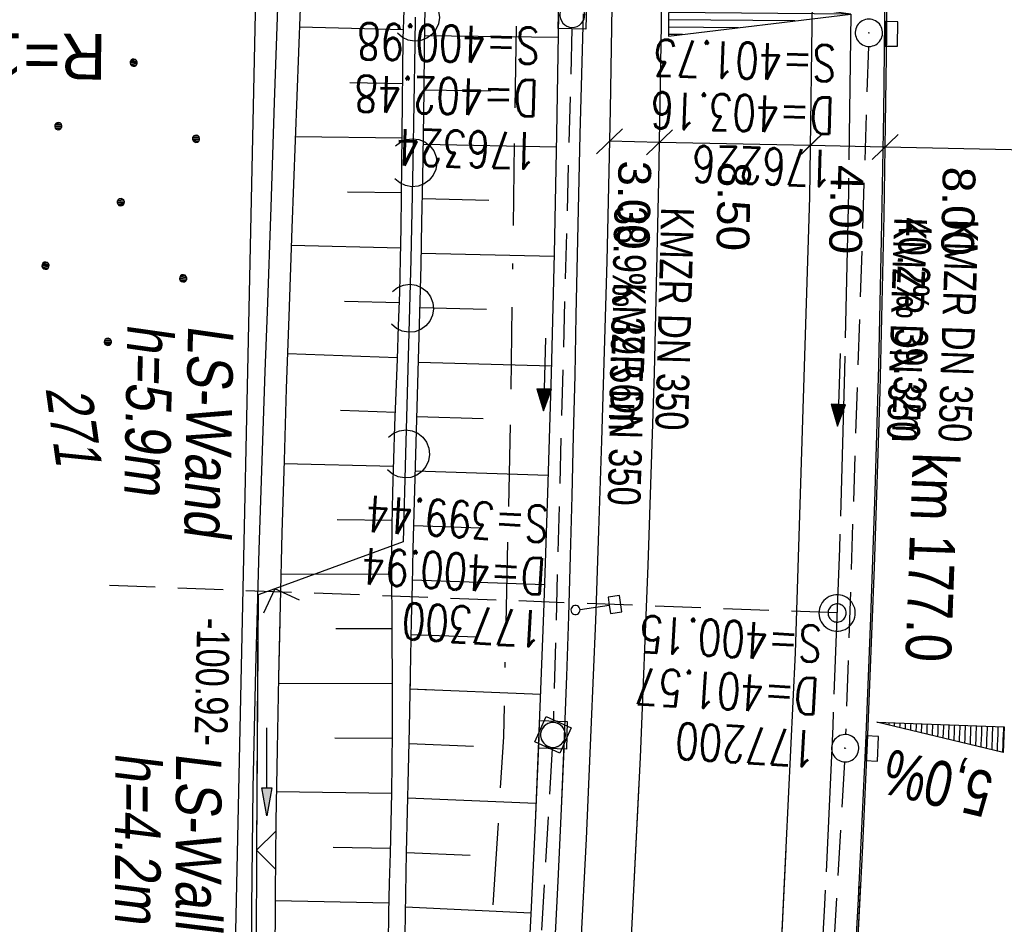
# Model space of a CAD drawing. Extents: x 508886 to 509272, y 449452 to 450225.
# Tile 6 of 46: x 509082 to 509136, y 449540 to 449589. Entities that reach past the tile are written whole.
import ezdxf
from ezdxf.enums import TextEntityAlignment as Align

# ---------------------------------------------------------------- set-up
doc = ezdxf.new("R2010")
doc.units = 0
doc.header["$LTSCALE"] = 10
doc.header["$MEASUREMENT"] = 0
for name, pattern in [('ACAD_ISO16W100', [73, 15, -6.5, 15, -6.5, 15, -7, 1, -7]), ('ACHSE', [5.5, 4, -0.5, 0.5, -0.5]), ('AUSGEZOGEN', [0]), ('LT00', [0]), ('LT17', [0.15, 0.1, -0.05]), ('STRICHLINIE2', [0.375, 0.25, -0.125])]:
    doc.linetypes.add(name, pattern=pattern)
doc.layers.get('0').update_dxf_attribs({"linetype": 'LT00'})
for name, color, linetype in [('--EK_FBR', 250, 'LT00'), ('--EK_Halt-Pfeil', 4, 'LT00'), ('--EK_Haltung', 7, 'STRICHLINIE2'), ('--EK_Haltung-Text', 140, 'LT00'), ('--EK_Schacht-Text', 5, 'LT00'), ('--EK_ST-93-1', 30, 'LT17'), ('--EL_DFK_AB_L', 21, 'LT00'), ('--EL_Halt-Pfeil', 4, 'LT00'), ('--EL_Haltung', 182, 'STRICHLINIE2'), ('--EL_Haltung-Text', 182, 'LT00'), ('-AX-093', 35, 'ACHSE'), ('-EL-93-1', 250, 'LT00'), ('-QUE-40O', 11, 'Continuous'), ('-ST-93-1', 250, 'LT00'), ('-ST-93-5', 250, 'LT00'), ('ABSTAND', 8, 'LT00'), ('BAB-KABEL', 220, 'ACAD_ISO16W100'), ('BEMAßUNG', 255, 'Continuous'), ('DFK_AB_L', 21, 'LT00'), ('DFK_FLUR_NR', 250, 'LT00'), ('DFK_NUTZUNG', 250, 'LT00'), ('LS-WAND_TEXT', 11, 'Continuous'), ('PFEIL', 140, 'AUSGEZOGEN'), ('V123_AFBR_BAB', 250, 'LT00'), ('V123_BOESCH', 250, 'LT00'), ('V123_BOSCHUNG', 250, 'LT00'), ('V123_GRABEN', 250, 'LT00'), ('V123_H_BORD', 8, 'LT00'), ('V123_KA_MULD', 182, 'LT00'), ('V123_KA_PRUF', 182, 'LT00'), ('V123_LAERM', 11, 'LT00'), ('V123_LD_MARK', 250, 'LT00'), ('V123_SCHILD_K', 1, 'LT00'), ('V123_SINKK', 182, 'LT00'), ('V123_ZAUN', 40, 'LT00'), ('V124_AFBR_BAB', 250, 'LT00'), ('V124_BOESCH', 250, 'LT00'), ('V124_BOSCHUNG', 250, 'LT00'), ('V124_GRABEN', 250, 'LT00'), ('V124_H_BORD', 8, 'LT00'), ('V124_KA_MULD', 182, 'LT00'), ('V124_LD_MARK', 250, 'LT00'), ('V124_ZAUN', 40, 'LT00')]:
    doc.layers.add(name, color=color, linetype=linetype)
doc.styles.add('Arial', font='ARIAL.TTF')
doc.styles.add('Arial Fett', font='txt', dxfattribs={"width": 0.8})
doc.styles.add('Beschrift', font='ARIAL.TTF')
doc.styles.add('Haltungsbeschriftung', font='ARIAL.TTF', dxfattribs={"width": 0.75})
doc.styles.add('schachtbeschriftung', font='romans.shx', dxfattribs={"width": 0.75, "height": 2})
doc.styles.get("Standard").update_dxf_attribs({"font": 'ARIAL.TTF'})

# ---------------------------------------------------------------- blocks, each defined once
blk = doc.blocks.new('Ackerland7')
at = {"layer": 'DFK_NUTZUNG', "color": 0, "linetype": 'ByBlock'}
for p, q in [((-4, 3.928), (-4, 3.67)), ((-3.95, 3.628), (-3.95, 3.97)), ((-3.9, 3.99), (-3.9, 3.607)), ((-3.85, 3.601), (-3.85, 3.997)), ((-3.8, 3.99), (-3.8, 3.607)), ((-3.75, 3.628), (-3.75, 3.97)), ((-3.7, 3.928), (-3.7, 3.67)), ((-3.65, 3.798), (-3.65, 3.8)), ((3.7, 3.929), (3.7, 3.671)), ((3.75, 3.629), (3.75, 3.971)), ((3.8, 3.992), (3.8, 3.608)), ((3.85, 3.602), (3.85, 3.998)), ((3.9, 3.992), (3.9, 3.608)), ((3.95, 3.629), (3.95, 3.971)), ((4, 3.929), (4, 3.671)), ((4.05, 3.799), (4.05, 3.801)), ((-7.85, 0.129), (-7.85, -0.129)), ((-7.8, -0.171), (-7.8, 0.171)), ((-7.75, 0.192), (-7.75, -0.192)), ((-7.7, -0.198), (-7.7, 0.198)), ((-7.65, 0.192), (-7.65, -0.192)), ((-7.6, -0.171), (-7.6, 0.171)), ((-7.55, 0.129), (-7.55, -0.129)), ((-7.5, -0.001), (-7.5, 0.001)), ((-0.15, 0.129), (-0.15, -0.129)), ((-0.1, -0.171), (-0.1, 0.171)), ((-0.05, 0.192), (-0.05, -0.192)), ((0, -0.198), (0, 0.198)), ((0.05, 0.192), (0.05, -0.192)), ((0.1, -0.171), (0.1, 0.171)), ((0.15, 0.129), (0.15, -0.129)), ((0.2, -0.001), (0.2, 0.001)), ((7.55, 0.129), (7.55, -0.129)), ((7.6, -0.171), (7.6, 0.171)), ((7.65, 0.192), (7.65, -0.192)), ((7.7, -0.198), (7.7, 0.198)), ((7.75, 0.192), (7.75, -0.192)), ((7.8, -0.171), (7.8, 0.171)), ((7.85, 0.129), (7.85, -0.129)), ((7.9, -0.001), (7.9, 0.001)), ((-4, -3.671), (-4, -3.929)), ((-3.95, -3.971), (-3.95, -3.629)), ((-3.9, -3.608), (-3.9, -3.992)), ((-3.85, -3.998), (-3.85, -3.602)), ((-3.8, -3.608), (-3.8, -3.992)), ((-3.75, -3.971), (-3.75, -3.629)), ((-3.7, -3.671), (-3.7, -3.929)), ((3.7, -3.671), (3.7, -3.929)), ((3.75, -3.971), (3.75, -3.629)), ((3.8, -3.608), (3.8, -3.992)), ((3.85, -3.998), (3.85, -3.602)), ((3.9, -3.608), (3.9, -3.992)), ((3.95, -3.971), (3.95, -3.629)), ((4, -3.671), (4, -3.929)), ((-3.65, -3.801), (-3.65, -3.799)), ((4.05, -3.801), (4.05, -3.799))]:
    blk.add_line(p, q, dxfattribs=at)
for points in [[(-3.65, 3.799), (-3.67, 3.886), (-3.725, 3.955), (-3.805, 3.994), (-3.894, 3.994), (-3.975, 3.955), (-4.03, 3.886), (-4.05, 3.799), (-4.03, 3.712), (-3.975, 3.642), (-3.894, 3.604), (-3.805, 3.604), (-3.725, 3.642), (-3.67, 3.712), (-3.65, 3.799)], [(4.05, 3.8), (4.03, 3.887), (3.975, 3.956), (3.894, 3.995), (3.805, 3.995), (3.725, 3.956), (3.67, 3.887), (3.65, 3.8), (3.67, 3.713), (3.725, 3.644), (3.805, 3.605), (3.894, 3.605), (3.975, 3.644), (4.03, 3.713), (4.05, 3.8)], [(-7.5, 0), (-7.52, 0.087), (-7.575, 0.156), (-7.655, 0.195), (-7.744, 0.195), (-7.825, 0.156), (-7.88, 0.087), (-7.9, 0)], [(0.2, 0), (0.18, 0.087), (0.125, 0.156), (0.045, 0.195), (-0.044, 0.195), (-0.125, 0.156), (-0.18, 0.087), (-0.2, 0)], [(-0.2, 0), (-0.18, -0.087), (-0.125, -0.156), (-0.044, -0.195), (0.045, -0.195), (0.125, -0.156), (0.18, -0.087), (0.2, 0)], [(7.9, 0), (7.88, 0.087), (7.825, 0.156), (7.744, 0.195), (7.655, 0.195), (7.575, 0.156), (7.52, 0.087), (7.5, 0)], [(7.5, 0), (7.52, -0.087), (7.575, -0.156), (7.655, -0.195), (7.744, -0.195), (7.825, -0.156), (7.88, -0.087), (7.9, 0)], [(-7.9, 0), (-7.88, -0.087), (-7.825, -0.156), (-7.744, -0.195), (-7.655, -0.195), (-7.575, -0.156), (-7.52, -0.087), (-7.5, 0)], [(-3.65, -3.8), (-3.67, -3.713), (-3.725, -3.644), (-3.805, -3.605), (-3.894, -3.605), (-3.975, -3.644), (-4.03, -3.713), (-4.05, -3.8), (-4.03, -3.887), (-3.975, -3.956), (-3.894, -3.995), (-3.805, -3.995), (-3.725, -3.956), (-3.67, -3.887), (-3.65, -3.8)], [(4.05, -3.8), (4.03, -3.713), (3.975, -3.644), (3.894, -3.605), (3.805, -3.605), (3.725, -3.644), (3.67, -3.713), (3.65, -3.8), (3.67, -3.887), (3.725, -3.956), (3.805, -3.995), (3.894, -3.995), (3.975, -3.956), (4.03, -3.887), (4.05, -3.8)]]:
    blk.add_lwpolyline(points, dxfattribs=at)
blk = doc.blocks.new('SYMB18')
at = {"color": 0, "linetype": 'ByBlock'}
for p, q in [((1, 0.13), (0, 0)), ((0.923077, 0.12), (1, 0.12)), ((0.615385, 0.08), (1, 0.08)), ((0.000669, 0), (1, 0)), ((0.307692, 0.04), (1, 0.04)), ((0.307692, -0.04), (1, -0.04)), ((0.615385, -0.08), (1, -0.08)), ((0.923077, -0.12), (1, -0.12))]:
    blk.add_line(p, q, dxfattribs=at)
at = {"color": 0, "linetype": 'ByBlock', "flags": 128}
blk.add_lwpolyline([(0, 0), (1, -0.13), (1, 0.13)], dxfattribs=at)
blk = doc.blocks.new('SYMB2')
at = {"color": 0, "linetype": 'ByBlock', "flags": 128}
for points in [[(-0.031395, 0.499013), (-0.093691, 0.491144), (-0.154509, 0.475528), (-0.21289, 0.452414), (-0.267913, 0.422164), (-0.318712, 0.385257), (-0.364484, 0.342274), (-0.404509, 0.293893), (-0.438154, 0.240877), (-0.464888, 0.184062), (-0.484292, 0.124345), (-0.496058, 0.062667), (-0.5, 0)], [(0.5, 0), (0.496057, 0.062667), (0.484292, 0.124345), (0.464888, 0.184062), (0.438153, 0.240877), (0.404509, 0.293893), (0.364484, 0.342274), (0.318712, 0.385257), (0.267913, 0.422164), (0.21289, 0.452414), (0.154509, 0.475528), (0.093691, 0.491144), (0.031395, 0.499013), (-0.031395, 0.499013)], [(-0.5, 0), (-0.496058, -0.062667), (-0.484292, -0.124345), (-0.464888, -0.184062), (-0.438154, -0.240877), (-0.404509, -0.293893), (-0.364485, -0.342274), (-0.318712, -0.385257), (-0.267914, -0.422164), (-0.21289, -0.452414), (-0.154509, -0.475529), (-0.093691, -0.491144), (-0.031395, -0.499014), (0.031395, -0.499014)], [(0.031395, -0.499014), (0.093691, -0.491144), (0.154509, -0.475529), (0.21289, -0.452414), (0.267914, -0.422164), (0.318712, -0.385257), (0.364485, -0.342274), (0.404509, -0.293893), (0.438154, -0.240877), (0.464889, -0.184062), (0.484292, -0.124345), (0.496058, -0.062667), (0.5, 0)]]:
    blk.add_lwpolyline(points, dxfattribs=at)
blk = doc.blocks.new('SYMB0003')
at = {"color": 0, "linetype": 'ByBlock'}
for p, q in [((-0.015712, 0), (0.010166, 0.012015)), ((0, -0.021257), (-0.015712, 0)), ((0.010166, 0.012015), (0, -0.021257))]:
    blk.add_line(p, q, dxfattribs=at)
for points in [[(-0.031395, 0.499013), (-0.093691, 0.491144), (-0.154509, 0.475528), (-0.21289, 0.452414), (-0.267913, 0.422164), (-0.318712, 0.385257), (-0.364484, 0.342274), (-0.404509, 0.293893), (-0.438154, 0.240877), (-0.464888, 0.184062), (-0.484292, 0.124345), (-0.496058, 0.062667), (-0.5, 0)], [(0.5, 0), (0.496057, 0.062667), (0.484292, 0.124345), (0.464888, 0.184062), (0.438153, 0.240877), (0.404509, 0.293893), (0.364484, 0.342274), (0.318712, 0.385257), (0.267913, 0.422164), (0.21289, 0.452414), (0.154509, 0.475528), (0.093691, 0.491144), (0.031395, 0.499013), (-0.031395, 0.499013)], [(-0.5, 0), (-0.496058, -0.062667), (-0.484292, -0.124345), (-0.464888, -0.184062), (-0.438154, -0.240877), (-0.404509, -0.293893), (-0.364485, -0.342274), (-0.318712, -0.385257), (-0.267914, -0.422164), (-0.21289, -0.452414), (-0.154509, -0.475529), (-0.093691, -0.491144), (-0.031395, -0.499014), (0.031395, -0.499014)], [(0.031395, -0.499014), (0.093691, -0.491144), (0.154509, -0.475529), (0.21289, -0.452414), (0.267914, -0.422164), (0.318712, -0.385257), (0.364485, -0.342274), (0.404509, -0.293893), (0.438154, -0.240877), (0.464889, -0.184062), (0.484292, -0.124345), (0.496058, -0.062667), (0.5, 0)]]:
    blk.add_lwpolyline(points, dxfattribs=at)
blk = doc.blocks.new('SYMB1263')
at = {"color": 0, "linetype": 'ByBlock'}
for p, q in [((0.014231, 0.098982), (-0.014231, 0.098982)), ((-0.014231, -0.098982), (0.014232, -0.098982))]:
    blk.add_line(p, q, dxfattribs=at)
for points in [[(0, 0.1), (0, 0.75), (0.18, 0.75), (0.18, 1), (-0.18, 1), (-0.18, 0.75), (0, 0.75)], [(-0.014231, 0.098982), (-0.041542, 0.090963), (-0.065486, 0.075575), (-0.084125, 0.054064), (-0.095949, 0.028173), (-0.1, 0)], [(-0.1, 0), (-0.095949, -0.028173), (-0.084125, -0.054064), (-0.065486, -0.075575), (-0.041541, -0.090963), (-0.014231, -0.098982)], [(0.1, 0), (0.095949, 0.028173), (0.084125, 0.054064), (0.065486, 0.075575), (0.041541, 0.090963), (0.014231, 0.098982)], [(0.014232, -0.098982), (0.041542, -0.090963), (0.065486, -0.075575), (0.084125, -0.054064), (0.095949, -0.028173), (0.1, 0)]]:
    blk.add_lwpolyline(points, dxfattribs=at)
blk = doc.blocks.new('SYMB7122')
at = {"color": 0, "linetype": 'ByBlock'}
for points in [[(-0.109975, -0.002365), (-0.106745, 0.026562), (-0.096041, 0.053629), (-0.078613, 0.076941), (-0.055681, 0.094866), (-0.028851, 0.106149), (0, 0.11)], [(0, 0.11), (0.028851, 0.106149), (0.055681, 0.094866), (0.078613, 0.076941), (0.096041, 0.053629), (0.106745, 0.026562), (0.109975, -0.002365)], [(-0.075234, -0.080249), (-0.093647, -0.057708), (-0.105504, -0.031126), (-0.109975, -0.002365)], [(0.109975, -0.002365), (0.105504, -0.031126), (0.093647, -0.057708), (0.075234, -0.080249)]]:
    blk.add_lwpolyline(points, dxfattribs=at)
blk = doc.blocks.new('_Oblique')
at = {"color": 0, "linetype": 'ByBlock', "lineweight": -2}
blk.add_line((-0.5, -0.5), (0.5, 0.5), dxfattribs=at)
blk = doc.blocks.new('Pfreil3')
at = {"layer": 'PFEIL'}
blk.add_hatch(color=256, dxfattribs=at).paths.add_polyline_path([(-1.549, 0.273), (-1.549, -0.273), (0, 0)])
for p, q in [((-1.549, 0), (-4.831, 0)), ((-1.549, -0.273), (-1.549, 0.273)), ((-1.549, 0.273), (0, 0)), ((0, 0), (-1.549, -0.273))]:
    blk.add_line(p, q, dxfattribs=at)
blk = doc.blocks.new('SYMB1210')
at = {"color": 0, "linetype": 'ByBlock'}
blk.add_line((0.018815, -0.179014), (0.055623, -0.17119), dxfattribs=at)
for points in [[(-0.2, -0.2), (-0.2, 0.2), (0.2, 0.2), (0.2, -0.2), (-0.2, -0.2)], [(0.018815, 0.179014), (-0.018815, 0.179014), (-0.055623, 0.17119), (-0.09, 0.155885), (-0.120444, 0.133766), (-0.145623, 0.105801), (-0.164438, 0.073213), (-0.176067, 0.037424), (-0.18, 0)], [(0.18, 0), (0.176067, 0.037424), (0.164438, 0.073213), (0.145623, 0.105801), (0.120444, 0.133766), (0.09, 0.155885), (0.055623, 0.17119), (0.018815, 0.179014)], [(-0.18, 0), (-0.176067, -0.037424), (-0.164438, -0.073213), (-0.145623, -0.105801), (-0.120444, -0.133766), (-0.09, -0.155885), (-0.055623, -0.17119), (-0.018815, -0.179014), (0.018815, -0.179014)], [(0.055623, -0.17119), (0.09, -0.155885), (0.120444, -0.133766), (0.145623, -0.105801), (0.164438, -0.073213), (0.176067, -0.037424), (0.18, 0)]]:
    blk.add_lwpolyline(points, dxfattribs=at)
blk = doc.blocks.new('SYMB0652')
at = {"color": 0, "linetype": 'ByBlock'}
blk.add_lwpolyline([(-0.15, -0.075), (0.15, -0.075), (0.15, 0.075), (-0.15, 0.075), (-0.15, -0.075)], dxfattribs=at)
blk = doc.blocks.new('SYMB0024')
at = {"color": 0, "linetype": 'ByBlock'}
for p, q in [((-0.5, 0.5), (0, 0)), ((0, 0), (0.5, 0.5))]:
    blk.add_line(p, q, dxfattribs=at)
blk = doc.blocks.new('SYMB0070')
at = {"color": 0, "linetype": 'ByBlock'}
for p, q in [((-0.5, 0), (0.2, 0)), ((0.5, 0), (0.2, 0.1)), ((0.2, 0.1), (0.2, 0)), ((0.468, 0), (0.21, 0.086)), ((0.21, 0.086), (0.21, -0.086)), ((0.21, -0.086), (0.468, 0)), ((0.22, -0.072), (0.437, 0)), ((0.23, -0.058), (0.405, 0)), ((0.24, -0.045), (0.374, 0)), ((0.342, 0), (0.25, 0.031)), ((0.25, 0.031), (0.25, -0.031)), ((0.25, -0.031), (0.342, 0)), ((0.26, -0.017), (0.31, 0)), ((0.27, -0.003), (0.279, 0))]:
    blk.add_line(p, q, dxfattribs=at)
for points in [[(0.2, 0), (0.2, -0.1), (0.5, 0)], [(0.437, 0), (0.22, 0.072), (0.22, -0.072)], [(0.405, 0), (0.23, 0.058), (0.23, -0.058)], [(0.374, 0), (0.24, 0.045), (0.24, -0.045)], [(0.31, 0), (0.26, 0.017), (0.26, -0.017)], [(0.279, 0), (0.27, 0.003), (0.27, -0.003)]]:
    blk.add_lwpolyline(points, dxfattribs=at)

msp = doc.modelspace()

# ---------------------------------------------------------------- hatches: boundary and pattern name
at = {"layer": '-QUE-40O'}
h = msp.add_hatch(dxfattribs=at)
h.set_pattern_fill('LT_0', color=256, scale=0.3, angle=267.9067, style=0, pattern_type=2)
h.set_pattern_definition([(267.9067477, (-1.31998, -5.87808), (0.29979981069, -0.01095780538), [0.29999999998])])
h.paths.add_polyline_path([(509129.07, 449550.718), (509136.065, 449550.463), (509136.014, 449549.064)])

# ---------------------------------------------------------------- linework, layer by layer
at = {"layer": '--EK_FBR', "color": 2}
for points in [[(509082.45, 449960.868), (509088.103, 449936.685), (509093.293, 449912.492), (509098.344, 449887.962), (509102.89, 449864.013), (509106.91, 449839.792), (509110.407, 449816.144), (509113.712, 449790.867), (509116.545, 449766.681), (509119.045, 449742.141), (509121.086, 449717.762), (509122.756, 449692.878), (509123.989, 449668.149), (509124.946, 449644.151), (509125.57, 449619.51), (509125.696, 449603.907), (509125.376, 449579.561), (509124.586, 449554.535), (509123.442, 449530.48), (509121.803, 449505.95), (509119.585, 449481.008), (509118.409, 449470.655)], [(509122.617, 449471.243), (509122.737, 449472.292), (509123.385, 449478.299), (509123.999, 449484.31), (509124.575, 449490.324), (509125.013, 449495.18), (509125.427, 449500.037), (509125.819, 449504.897), (509126.191, 449509.758), (509126.544, 449514.621), (509126.879, 449519.485), (509127.271, 449525.499), (509127.637, 449531.514), (509127.975, 449537.531), (509128.285, 449543.549), (509128.565, 449549.569), (509128.948, 449559.236), (509129.251, 449568.905), (509129.472, 449578.577), (509129.555, 449583.565), (509129.617, 449588.552), (509129.66, 449593.541)], [(509124.073, 449543.75), (509123.442, 449530.48), (509121.803, 449505.95), (509119.585, 449481.008), (509118.409, 449470.655)], [(509122.617, 449471.243), (509122.737, 449472.292), (509123.385, 449478.299), (509123.999, 449484.31), (509124.575, 449490.324), (509125.013, 449495.18), (509125.427, 449500.037), (509125.819, 449504.897), (509126.191, 449509.758), (509126.544, 449514.621), (509126.879, 449519.485), (509127.271, 449525.499), (509127.637, 449531.514), (509127.975, 449537.531), (509128.2, 449541.893)]]:
    msp.add_lwpolyline(points, dxfattribs=at)
at = {"layer": '--EK_FBR'}
for points in [[(509114.538, 449591.168), (509114.484, 449587.774), (509114.42, 449584.381), (509114.348, 449580.987), (509114.232, 449576.05), (509114.101, 449571.114), (509113.955, 449566.179), (509113.792, 449561.244), (509113.612, 449556.309), (509113.368, 449550.309), (509113.097, 449544.309), (509112.796, 449538.311)], [(509113.291, 449548.602), (509113.097, 449544.309), (509112.796, 449538.311), (509112.465, 449532.315), (509112.171, 449527.401), (509111.857, 449522.489), (509111.525, 449517.578), (509111.176, 449512.668), (509110.812, 449507.759), (509110.501, 449503.715), (509110.178, 449499.672), (509109.843, 449495.629), (509109.492, 449491.589), (509109.123, 449487.549), (509108.736, 449483.512), (509108.325, 449479.444), (509107.894, 449475.377), (509107.445, 449471.313), (509107.19, 449469.088)]]:
    msp.add_lwpolyline(points, dxfattribs=at)
at = {"layer": '--EK_Haltung'}
for p, q in [((509112.325, 449588.82), (509111.303, 449550.775)), ((509128.615, 449587.842), (509127.359, 449550.044)), ((509111.239, 449549.276), (509108.983, 449510.984)), ((509127.29, 449548.545), (509125.057, 449510.273))]:
    msp.add_line(p, q, dxfattribs=at)
at = {"layer": '--EK_ST-93-1', "ltscale": 2.5}
msp.add_line((509126.892, 449556.724), (509086.911, 449558.232), dxfattribs=at)
at = {"layer": '--EL_Haltung'}
for p, q in [((509112.325, 449588.82), (509111.303, 449550.775)), ((509128.615, 449587.842), (509127.359, 449550.044)), ((509111.239, 449549.276), (509108.983, 449510.984)), ((509127.29, 449548.545), (509125.057, 449510.273))]:
    msp.add_line(p, q, dxfattribs=at)
at = {"layer": '-AX-093', "ltscale": 0.2}
msp.add_lwpolyline([(509126.469, 449664.05), (509126.874, 449653.099), (509127.198, 449642.146), (509127.442, 449631.191), (509127.607, 449620.234), (509127.691, 449609.276), (509127.696, 449598.318), (509127.642, 449589.616), (509127.513, 449579.831), (509127.305, 449570.048), (509127.016, 449560.266), (509126.648, 449550.488), (509126.2, 449540.712), (509125.671, 449530.941), (509125.063, 449521.174), (509124.375, 449511.413), (509123.607, 449501.657), (509122.76, 449491.908), (509121.833, 449482.166), (509120.826, 449472.433), (509120.663, 449470.97)], dxfattribs=at)
at = {"layer": '-QUE-40O', "flags": 128}
msp.add_lwpolyline([(509136.014, 449549.064), (509129.07, 449550.718), (509136.065, 449550.463), (509136.014, 449549.064)], dxfattribs=at)
at = {"layer": 'BAB-KABEL', "ltscale": 0.03, "flags": 128}
msp.add_lwpolyline([(508965.574, 450196.492), (508968.169, 450193.064), (508993.103, 450156.356), (508997.122, 450135.56), (509002.82, 450109.823), (509012.651, 450072.792), (509017.448, 450054.582), (509021.524, 450039.027), (509022.249, 450035.305), (509025.668, 450025.461), (509039.275, 449995.736), (509060.83, 449981.06), (509071.352, 449941.869), (509079.367, 449903.882), (509086.811, 449866.639), (509093.494, 449826.15), (509098.832, 449789.477), (509101.313, 449770.556), (509103.601, 449753.401), (509104.746, 449737.963), (509105.126, 449731.101), (509107.052, 449705.627), (509108.315, 449670.898), (509109.196, 449644.46), (509091.88, 449639.282), (509094.025, 449616.625), (509109.573, 449611.952), (509109.313, 449593.194), (509108.934, 449567.252), (509108.555, 449549.914), (509107.923, 449539.685), (509107.542, 449523.737), (509106.023, 449504.505), (509103.027, 449469.794), (509102.872, 449468.485)], dxfattribs=at)
at = {"layer": 'BEMAßUNG'}
for p, q in [((509117.134, 449582.576), (509114.383, 449582.635)), ((509125.405, 449582.401), (509117.134, 449582.576)), ((509129.53, 449582.319), (509125.405, 449582.406)), ((509137.703, 449582.141), (509129.529, 449582.314))]:
    msp.add_line(p, q, dxfattribs=at)
at = {"layer": 'DFK_AB_L'}
msp.add_line((509093.197, 449508.4), (509095.335, 449607.8), dxfattribs=at)
at = {"layer": 'V123_AFBR_BAB', "color": 0}
for points in [[(509082.45, 449960.868), (509088.103, 449936.685), (509093.293, 449912.492), (509098.344, 449887.962), (509102.89, 449864.013), (509106.91, 449839.792), (509110.407, 449816.144), (509113.712, 449790.867), (509116.545, 449766.681), (509119.045, 449742.141), (509121.086, 449717.762), (509122.756, 449692.878), (509123.989, 449668.149), (509124.946, 449644.151), (509125.57, 449619.51), (509125.696, 449603.907), (509125.376, 449579.561), (509124.586, 449554.535), (509123.442, 449530.48), (509121.803, 449505.95), (509119.585, 449481.008), (509118.409, 449470.655)], [(509122.617, 449471.243), (509122.737, 449472.292), (509123.385, 449478.299), (509123.999, 449484.31), (509124.575, 449490.324), (509125.013, 449495.18), (509125.427, 449500.037), (509125.819, 449504.897), (509126.191, 449509.758), (509126.544, 449514.621), (509126.879, 449519.485), (509127.271, 449525.499), (509127.637, 449531.514), (509127.975, 449537.531), (509128.285, 449543.549), (509128.565, 449549.569), (509128.948, 449559.236), (509129.251, 449568.905), (509129.472, 449578.577), (509129.555, 449583.565), (509129.617, 449588.552), (509129.66, 449593.541)]]:
    msp.add_lwpolyline(points, dxfattribs=at)
at = {"layer": 'V123_AFBR_BAB'}
msp.add_lwpolyline([(509114.538, 449591.168), (509114.484, 449587.774), (509114.42, 449584.381), (509114.348, 449580.987), (509114.232, 449576.05), (509114.101, 449571.114), (509113.955, 449566.179), (509113.792, 449561.244), (509113.612, 449556.309), (509113.368, 449550.309), (509113.097, 449544.309), (509112.796, 449538.311)], dxfattribs=at)
at = {"layer": 'V123_BOESCH'}
for points in [[(509102.24, 449538.58), (509102.271, 449540.233), (509102.308, 449541.886), (509102.348, 449543.538), (509102.388, 449545.191), (509102.423, 449546.844), (509102.451, 449548.496), (509102.468, 449550.149), (509102.472, 449551.775), (509102.467, 449553.401), (509102.456, 449555.027), (509102.445, 449556.653), (509102.438, 449558.279), (509102.438, 449559.905), (509102.451, 449561.531), (509102.484, 449563.36), (509102.534, 449565.188), (509102.596, 449567.016), (509102.665, 449568.844), (509102.736, 449570.672), (509102.804, 449572.499), (509102.865, 449574.326), (509102.914, 449576.152), (509102.946, 449577.88), (509102.968, 449579.608), (509102.982, 449581.336), (509102.994, 449583.065), (509103.008, 449584.795), (509103.029, 449586.528), (509103.059, 449588.262), (509103.098, 449589.831)], [(509103.158, 449539.027), (509103.194, 449541.299), (509103.239, 449543.572), (509103.291, 449545.844), (509103.344, 449548.116), (509103.396, 449550.388), (509103.437, 449552.36), (509103.476, 449554.331), (509103.515, 449556.303), (509103.556, 449558.275), (509103.6, 449560.247), (509103.667, 449562.842), (509103.741, 449565.436), (509103.818, 449568.031), (509103.894, 449570.625), (509103.967, 449573.218), (509104.033, 449575.811), (509104.085, 449578.202), (509104.13, 449580.594), (509104.168, 449582.988), (509104.201, 449585.383), (509104.231, 449587.783), (509104.256, 449589.973)]]:
    msp.add_lwpolyline(points, dxfattribs=at)
at = {"layer": 'V123_BOSCHUNG'}
for p, q in [((509103.07, 449588.761), (509097.349, 449588.91)), ((509111.568, 449588.337), (509104.238, 449588.43)), ((509103.019, 449585.794), (509100.126, 449585.837)), ((509107.862, 449585.384), (509104.202, 449585.442)), ((509102.993, 449582.805), (509097.119, 449582.871)), ((509111.47, 449582.314), (509104.16, 449582.454)), ((509102.97, 449579.805), (509099.989, 449579.838)), ((509107.76, 449579.385), (509104.11, 449579.466)), ((509102.927, 449576.773), (509096.901, 449576.905)), ((509111.345, 449576.304), (509104.048, 449576.467)), ((509102.847, 449573.753), (509099.822, 449573.841)), ((509107.624, 449573.386), (509103.974, 449573.479)), ((509102.738, 449570.733), (509096.696, 449570.953)), ((509111.195, 449570.283), (509103.89, 449570.492)), ((509102.623, 449567.746), (509099.61, 449567.845)), ((509107.456, 449567.389), (509103.802, 449567.505)), ((509102.522, 449564.77), (509096.504, 449564.923)), ((509111.019, 449564.274), (509103.714, 449564.507)), ((509102.455, 449561.803), (509099.435, 449561.848)), ((509107.277, 449561.391), (509103.632, 449561.508)), ((509102.437, 449558.836), (509096.333, 449558.86)), ((509110.817, 449558.265), (509103.561, 449558.52)), ((509102.45, 449555.858), (509099.354, 449555.848)), ((509107.104, 449555.394), (509103.5, 449555.532)), ((509102.47, 449552.858), (509096.192, 449552.838)), ((509110.592, 449552.246), (509103.44, 449552.543)), ((509102.466, 449549.836), (509099.3, 449549.848)), ((509106.924, 449549.396), (509103.377, 449549.543)), ((509102.422, 449546.803), (509096.086, 449546.894)), ((509110.344, 449546.252), (509103.307, 449546.544)), ((509102.354, 449543.782), (509099.201, 449543.849)), ((509106.725, 449543.399), (509103.239, 449543.555)), ((509102.283, 449540.783), (509096.02, 449540.916)), ((509110.07, 449540.235), (509103.181, 449540.566))]:
    msp.add_line(p, q, dxfattribs=at)
at = {"layer": 'V123_GRABEN'}
for points in [[(509097.484, 449592.38), (509097.296, 449587.539), (509097.113, 449582.698), (509096.935, 449577.857), (509096.765, 449573.016), (509096.633, 449569.054), (509096.509, 449565.092), (509096.394, 449561.129), (509096.29, 449557.166), (509096.2, 449553.203), (509096.124, 449549.238), (509096.064, 449545.273), (509096.022, 449541.307), (509096.001, 449537.34)], [(509096.164, 449590.512), (509095.97, 449584.76), (509095.773, 449579.01), (509095.573, 449573.259), (509095.459, 449569.991), (509095.345, 449566.723), (509095.234, 449563.454), (509095.128, 449560.186), (509095.03, 449556.917), (509094.941, 449553.647), (509094.864, 449550.378), (509094.801, 449547.107), (509094.754, 449543.836), (509094.726, 449540.564), (509094.718, 449537.291)], [(509112.933, 449589.627), (509112.845, 449586.319), (509112.765, 449583.011), (509112.689, 449579.703), (509112.617, 449576.395), (509112.546, 449573.087), (509112.474, 449569.78), (509112.398, 449566.473), (509112.318, 449563.166), (509112.23, 449559.86), (509112.133, 449556.554), (509112.024, 449553.248), (509111.902, 449549.943), (509111.735, 449545.97), (509111.548, 449541.997), (509111.343, 449538.025)], [(509111.585, 449589.591), (509111.483, 449583.019), (509111.349, 449576.447), (509111.184, 449569.876), (509110.988, 449563.306), (509110.763, 449556.737), (509110.509, 449550.168), (509110.297, 449545.173), (509110.067, 449540.178), (509109.817, 449535.184)]]:
    msp.add_lwpolyline(points, dxfattribs=at)
at = {"layer": 'V123_H_BORD'}
msp.add_lwpolyline([(509122.38, 449471.209), (509122.55, 449472.705), (509123.454, 449481.224), (509124.299, 449489.748), (509125.084, 449498.278), (509125.806, 449506.813), (509126.467, 449515.353), (509127.065, 449523.896), (509127.598, 449532.444), (509128.067, 449540.995), (509128.471, 449549.549), (509128.749, 449556.464), (509128.985, 449563.38), (509129.179, 449570.298), (509129.334, 449577.216), (509129.45, 449584.136), (509129.527, 449591.056)], dxfattribs=at)
at = {"layer": 'V123_LAERM'}
for p, q in [((509103.405, 449573.459), (509103.185, 449565.462)), ((509103.185, 449565.462), (509103.051, 449560.635))]:
    msp.add_line(p, q, dxfattribs=at)
for points in [[(509103.72, 449589.456), (509103.698, 449587.977), (509103.577, 449581.457)], [(509103.577, 449581.457), (509103.479, 449576.15), (509103.405, 449573.459)]]:
    msp.add_lwpolyline(points, dxfattribs=at)
at = {"layer": 'V123_LD_MARK'}
msp.add_lwpolyline([(509109.895, 449469.466), (509110.507, 449475.006), (509111.578, 449485.522), (509112.557, 449496.048), (509113.445, 449506.581), (509114.242, 449517.122), (509114.948, 449527.669), (509115.562, 449538.221), (509116.085, 449548.777), (509116.516, 449559.337), (509116.857, 449569.9), (509117.106, 449580.465), (509117.241, 449589.047), (509117.317, 449597.629), (509117.335, 449606.211), (509117.296, 449614.793), (509117.201, 449623.375), (509117.05, 449631.956), (509116.846, 449640.537), (509116.588, 449649.116), (509116.278, 449657.694), (509115.917, 449666.27)], dxfattribs=at)
at = {"layer": 'V123_ZAUN'}
for p, q in [((509103.047, 449560.635), (509096.004, 449558.057)), ((509094.999, 449543.702), (509094.911, 449528.702))]:
    msp.add_line(p, q, dxfattribs=at)
msp.add_lwpolyline([(509096.004, 449558.057), (509095.082, 449557.719), (509094.999, 449543.702)], dxfattribs=at)
at = {"layer": 'V124_AFBR_BAB'}
msp.add_lwpolyline([(509113.291, 449548.602), (509113.097, 449544.309), (509112.796, 449538.311), (509112.465, 449532.315), (509112.171, 449527.401), (509111.857, 449522.489), (509111.525, 449517.578), (509111.176, 449512.668), (509110.812, 449507.759), (509110.501, 449503.715), (509110.178, 449499.672), (509109.843, 449495.629), (509109.492, 449491.589), (509109.123, 449487.549), (509108.736, 449483.512), (509108.325, 449479.444), (509107.894, 449475.377), (509107.445, 449471.313), (509107.19, 449469.088)], dxfattribs=at)
at = {"layer": 'V124_AFBR_BAB', "color": 0}
for points in [[(509124.073, 449543.75), (509123.442, 449530.48), (509121.803, 449505.95), (509119.585, 449481.008), (509118.409, 449470.655)], [(509122.617, 449471.243), (509122.737, 449472.292), (509123.385, 449478.299), (509123.999, 449484.31), (509124.575, 449490.324), (509125.013, 449495.18), (509125.427, 449500.037), (509125.819, 449504.897), (509126.191, 449509.758), (509126.544, 449514.621), (509126.879, 449519.485), (509127.271, 449525.499), (509127.637, 449531.514), (509127.975, 449537.531), (509128.2, 449541.893)]]:
    msp.add_lwpolyline(points, dxfattribs=at)
at = {"layer": 'V124_BOESCH'}
for points in [[(509102.24, 449538.58), (509102.271, 449540.233), (509102.308, 449541.886), (509102.348, 449543.538), (509102.388, 449545.191), (509102.423, 449546.844), (509102.451, 449548.496), (509102.468, 449550.149), (509102.472, 449551.775), (509102.467, 449553.401), (509102.466, 449553.473)], [(509103.158, 449539.027), (509103.194, 449541.3), (509103.239, 449543.572), (509103.291, 449545.844), (509103.344, 449548.116), (509103.396, 449550.388), (509103.437, 449552.36), (509103.45, 449553.03)]]:
    msp.add_lwpolyline(points, dxfattribs=at)
at = {"layer": 'V124_BOSCHUNG'}
for p, q in [((509102.47, 449552.859), (509096.192, 449552.838)), ((509104.643, 449552.493), (509103.44, 449552.543)), ((509102.466, 449549.836), (509099.3, 449549.848)), ((509106.924, 449549.396), (509103.377, 449549.543)), ((509102.422, 449546.803), (509096.086, 449546.894)), ((509110.344, 449546.252), (509103.307, 449546.544)), ((509102.354, 449543.782), (509099.201, 449543.849)), ((509106.725, 449543.399), (509103.239, 449543.555)), ((509102.283, 449540.783), (509096.02, 449540.916)), ((509110.07, 449540.235), (509103.181, 449540.566))]:
    msp.add_line(p, q, dxfattribs=at)
at = {"layer": 'V124_GRABEN'}
for points in [[(509095.027, 449556.821), (509094.941, 449553.647), (509094.864, 449550.378), (509094.801, 449547.107), (509094.754, 449543.836), (509094.726, 449540.564), (509094.718, 449537.291)], [(509096.27, 449556.262), (509096.2, 449553.203), (509096.124, 449549.238), (509096.064, 449545.273), (509096.022, 449541.307), (509096, 449537.34)], [(509110.496, 449549.86), (509110.297, 449545.173), (509110.067, 449540.178), (509109.817, 449535.184), (509109.546, 449530.192), (509109.252, 449525.201), (509108.933, 449520.212), (509108.587, 449515.224), (509108.212, 449510.239), (509107.852, 449505.785), (509107.469, 449501.334), (509107.065, 449496.883), (509106.641, 449492.435), (509106.199, 449487.989), (509105.741, 449483.544), (509105.223, 449478.689), (509104.689, 449473.837), (509104.14, 449468.985), (509104.102, 449468.657)], [(509111.873, 449549.24), (509111.735, 449545.97), (509111.548, 449541.997), (509111.343, 449538.025), (509111.121, 449534.054), (509110.885, 449530.083), (509110.637, 449526.113), (509110.38, 449522.143), (509110.115, 449518.173), (509109.844, 449514.204), (509109.569, 449510.235), (509109.336, 449506.899), (509109.1, 449503.562), (509108.858, 449500.227), (509108.607, 449496.892), (509108.344, 449493.559), (509108.068, 449490.226), (509107.776, 449486.896), (509107.464, 449483.567), (509107.16, 449480.519), (509106.841, 449477.473), (509106.509, 449474.428), (509106.165, 449471.384), (509105.879, 449468.905)]]:
    msp.add_lwpolyline(points, dxfattribs=at)
at = {"layer": 'V124_H_BORD'}
msp.add_lwpolyline([(509122.38, 449471.209), (509122.55, 449472.705), (509123.454, 449481.224), (509124.299, 449489.748), (509125.084, 449498.278), (509125.806, 449506.813), (509126.467, 449515.353), (509127.065, 449523.896), (509127.598, 449532.444), (509128.067, 449540.995), (509128.112, 449541.932)], dxfattribs=at)
at = {"layer": 'V124_LD_MARK'}
msp.add_lwpolyline([(509109.895, 449469.466), (509110.507, 449475.006), (509111.578, 449485.522), (509112.557, 449496.048), (509113.445, 449506.581), (509114.242, 449517.122), (509114.948, 449527.669), (509115.562, 449538.221), (509116.015, 449547.376)], dxfattribs=at)
at = {"layer": 'V124_ZAUN'}
for p, q in [((509095.076, 449556.798), (509094.999, 449543.702)), ((509094.999, 449543.702), (509094.911, 449528.702))]:
    msp.add_line(p, q, dxfattribs=at)

# ---------------------------------------------------------------- block references
at = {"layer": '--EK_Halt-Pfeil', "yscale": 4, "zscale": 4}
for p, xscale, rotation in [((509110.814, 449569.824), 4.000000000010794, 268.4612899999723), ((509126.987, 449568.976), 4.000000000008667, 268.0967699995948)]:
    msp.add_blockref('SYMB0070', p, dxfattribs=dict(at, xscale=xscale, rotation=rotation))
at = {"layer": '--EL_Halt-Pfeil', "yscale": 4, "zscale": 4}
for p, xscale, rotation in [((509110.814, 449569.824), 4.000000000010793, 268.4612899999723), ((509126.987, 449568.976), 4.000000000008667, 268.0967699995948)]:
    msp.add_blockref('SYMB0070', p, dxfattribs=dict(at, xscale=xscale, rotation=rotation))
at = {"layer": '-EL-93-1', "xscale": 10.00000000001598, "yscale": 10, "zscale": 10, "rotation": 179.4816029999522}
msp.add_blockref('SYMB18', (509127.642, 449589.616), dxfattribs=at)
at = {"layer": '-ST-93-1', "rotation": 274.1956499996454}
msp.add_blockref('SYMB2', (509126.892, 449556.724), dxfattribs=at)
at = {"layer": '-ST-93-5', "xscale": 1.999999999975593, "yscale": 2, "zscale": 2, "rotation": 274.1956499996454}
msp.add_blockref('SYMB2', (509126.892, 449556.724), dxfattribs=at)
at = {"layer": 'BEMAßUNG', "xscale": 1.4, "yscale": 1.4, "zscale": 1.4}
for p, rotation in [((509114.383, 449582.635), 178.7866472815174), ((509117.134, 449582.576), 178.786647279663), ((509117.134, 449582.576), 358.7866472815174), ((509125.405, 449582.406), 178.786647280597), ((509125.405, 449582.401), 358.7866472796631), ((509129.53, 449582.319), 358.786647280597), ((509129.529, 449582.314), 178.7866472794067)]:
    msp.add_blockref('_Oblique', p, dxfattribs=dict(at, rotation=rotation))
at = {"layer": 'DFK_NUTZUNG', "rotation": 264.7376999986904}
msp.add_blockref('Ackerland7', (509087.538, 449579.288), dxfattribs=at)
at = {"layer": 'PFEIL', "rotation": 270}
msp.add_blockref('Pfreil3', (509095.556, 449545.577), dxfattribs=at)
at = {"layer": 'V123_KA_MULD', "zscale": 3.8}
for p, xscale, yscale, rotation in [((509112.345, 449589.571), 3.799999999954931, 3.799999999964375, 88.28616813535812), ((509111.283, 449550.026), 3.799999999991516, 3.800000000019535, 88.11741896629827)]:
    msp.add_blockref('SYMB1210', p, dxfattribs=dict(at, xscale=xscale, yscale=yscale, rotation=rotation))
at = {"layer": 'V123_KA_PRUF', "xscale": 1.5, "yscale": 1.5, "zscale": 1.5, "rotation": 277.95061}
for p in [(509128.64, 449588.593), (509127.334, 449549.295)]:
    msp.add_blockref('SYMB0003', p, dxfattribs=at)
at = {"layer": 'V123_LAERM', "xscale": 12, "yscale": 12, "zscale": 12}
for p, rotation in [((509103.72, 449589.456), 269.12069), ((509103.577, 449581.457), 268.94016), ((509103.405, 449573.459), 268.4193), ((509103.185, 449565.462), 268.4193)]:
    msp.add_blockref('SYMB7122', p, dxfattribs=dict(at, rotation=rotation))
at = {"layer": 'V123_SCHILD_K', "xscale": 2.5, "yscale": 2.5, "zscale": 2.5, "rotation": 277.95061}
msp.add_blockref('SYMB1263', (509112.519, 449556.89), dxfattribs=at)
at = {"layer": 'V123_SINKK', "zscale": 4.5}
for p, xscale, yscale, rotation in [((509129.882, 449588.529), 4.499999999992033, 4.500000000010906, 89.50641940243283), ((509128.797, 449549.282), 4.499999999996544, 4.500000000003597, 267.3395519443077)]:
    msp.add_blockref('SYMB0652', p, dxfattribs=dict(at, xscale=xscale, yscale=yscale, rotation=rotation))
at = {"layer": 'V123_ZAUN', "yscale": 2.099999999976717, "zscale": 2.1}
for p, xscale, rotation in [((509096.004, 449558.057), 2.100000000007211, 200.1061899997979), ((509094.999, 449543.702), 2.100000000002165, 269.661749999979)]:
    msp.add_blockref('SYMB0024', p, dxfattribs=dict(at, xscale=xscale, rotation=rotation))
at = {"layer": 'V124_KA_MULD', "xscale": 3.800000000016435, "yscale": 3.799999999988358, "zscale": 3.8, "rotation": 245.7720000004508}
msp.add_blockref('SYMB1210', (509111.283, 449550.026), dxfattribs=at)
at = {"layer": 'V124_ZAUN', "xscale": 2.09999999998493, "yscale": 2.099999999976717, "zscale": 2.1, "rotation": 269.661709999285}
msp.add_blockref('SYMB0024', (509094.999, 449543.702), dxfattribs=at)

# ---------------------------------------------------------------- texts
at = {"layer": '--EK_Haltung-Text', "style": 'Haltungsbeschriftung', "width": 0.75}
for s, rotation, p in [('38.9‰ 39.56m', -91.5387, (509114.672, 449579.1)), ('KMZR DN 350', -91.5387, (509117.231, 449579.031)), ('40.2‰ 39.32m', -91.9032, (509130.305, 449578.473)), ('KMZR DN 350', -91.9032, (509132.863, 449578.387))]:
    msp.add_text(s, height=1.8, rotation=rotation, dxfattribs=at).set_placement(p)
at = {"layer": '--EK_Schacht-Text', "style": 'schachtbeschriftung', "width": 0.75}
for s, rotation, p in [('S=400.98', -181.5387, (509110.575, 449588.866)), ('S=401.73', -181.9032, (509126.866, 449587.903)), ('D=402.48', -181.5387, (509110.498, 449585.988)), ('D=403.16', -181.9032, (509126.77, 449585.023)), ('176324', -181.5387, (509110.421, 449583.109)), ('176226', -181.9032, (509126.675, 449582.144)), ('S=399.44', -183.37, (509111.091, 449562.589)), ('D=400.94', -183.37, (509110.921, 449559.714)), ('177300', -183.37, (509110.752, 449556.839)), ('S=400.15', -183.3386, (509126.11, 449556.003)), ('D=401.57', -183.3386, (509125.943, 449553.128)), ('177200', -183.3386, (509125.775, 449550.252))]:
    msp.add_text(s, height=2, rotation=rotation, dxfattribs=at).set_placement(p)
at = {"layer": '--EL_Haltung-Text', "style": 'Haltungsbeschriftung', "width": 0.75}
for rotation, p in [(-91.9032, (509130.035, 449578.489)), (-91.5387, (509114.613, 449574.9))]:
    msp.add_text('KMZR DN 350', height=1.8, rotation=rotation, dxfattribs=at).set_placement(p)
at = {"layer": '-EL-93-1', "style": 'Arial'}
msp.add_text('R=1197,000', height=2.5, rotation=179.4816, dxfattribs=at).set_placement((509067.631, 449588.695), align=Align.RIGHT)
at = {"layer": '-QUE-40O', "style": 'Beschrift', "width": 0.75}
msp.add_text('5,0%', height=2.5, rotation=166.5968, dxfattribs=at).set_placement((509135.596, 449547.904))
at = {"layer": '-ST-93-5', "style": 'Arial Fett', "width": 0.8}
msp.add_text('km 177.0', height=2.5, rotation=-92.0917, dxfattribs=at).set_placement((509131.06, 449565.564))
at = {"layer": 'ABSTAND', "width": 0.75}
msp.add_text(' -100.92-', height=1.8, rotation=-91.2303, dxfattribs=at).set_placement((509091.749, 449556.991))
at = {"layer": 'BEMAßUNG', "char_height": 1.8, "attachment_point": 5, "rotation": 268.7866, "style": 'Arial'}
for s, insert in [('\\A1;3.00', (509115.72, 449579.128)), ('\\A1;8.50', (509121.197, 449579.054)), ('\\A1;4.00', (509127.386, 449578.884)), ('\\A1;8.00', (509133.539, 449578.783))]:
    msp.add_mtext(s, dxfattribs=dict(at, insert=insert))
at = {"layer": 'DFK_FLUR_NR', "oblique": 13.754, "width": 0.75}
msp.add_text('271', height=2.5, rotation=277.9506, dxfattribs=at).set_placement((509083.399, 449569.087))

# ---------------------------------------------------------------- next in the draw order: texts
at = {"layer": 'LS-WAND_TEXT', "char_height": 2.5, "attachment_point": 7, "line_spacing_factor": 0.8, "style": 'Beschrift', "bg_fill": 3, "box_fill_scale": 1, "bg_fill_color": 256, "bg_fill_transparency": 7190816}
for s, insert, rotation in [('{\\Q7;\\W0.8;LS-Wand\\Ph=5.9m}', (509087.868, 449572.632), 268.9506), ('{\\Q7;\\W0.8;LS-Wall\\Ph=4.2m}', (509087.233, 449549.075), 269.9506)]:
    msp.add_mtext(s, dxfattribs=dict(at, insert=insert, rotation=rotation))

# ---------------------------------------------------------------- next in the draw order: linework, layer by layer
at = {"layer": '--EL_DFK_AB_L'}
msp.add_line((509093.197, 449508.4), (509095.335, 449607.8), dxfattribs=at)

doc.saveas('drawing.dxf')
